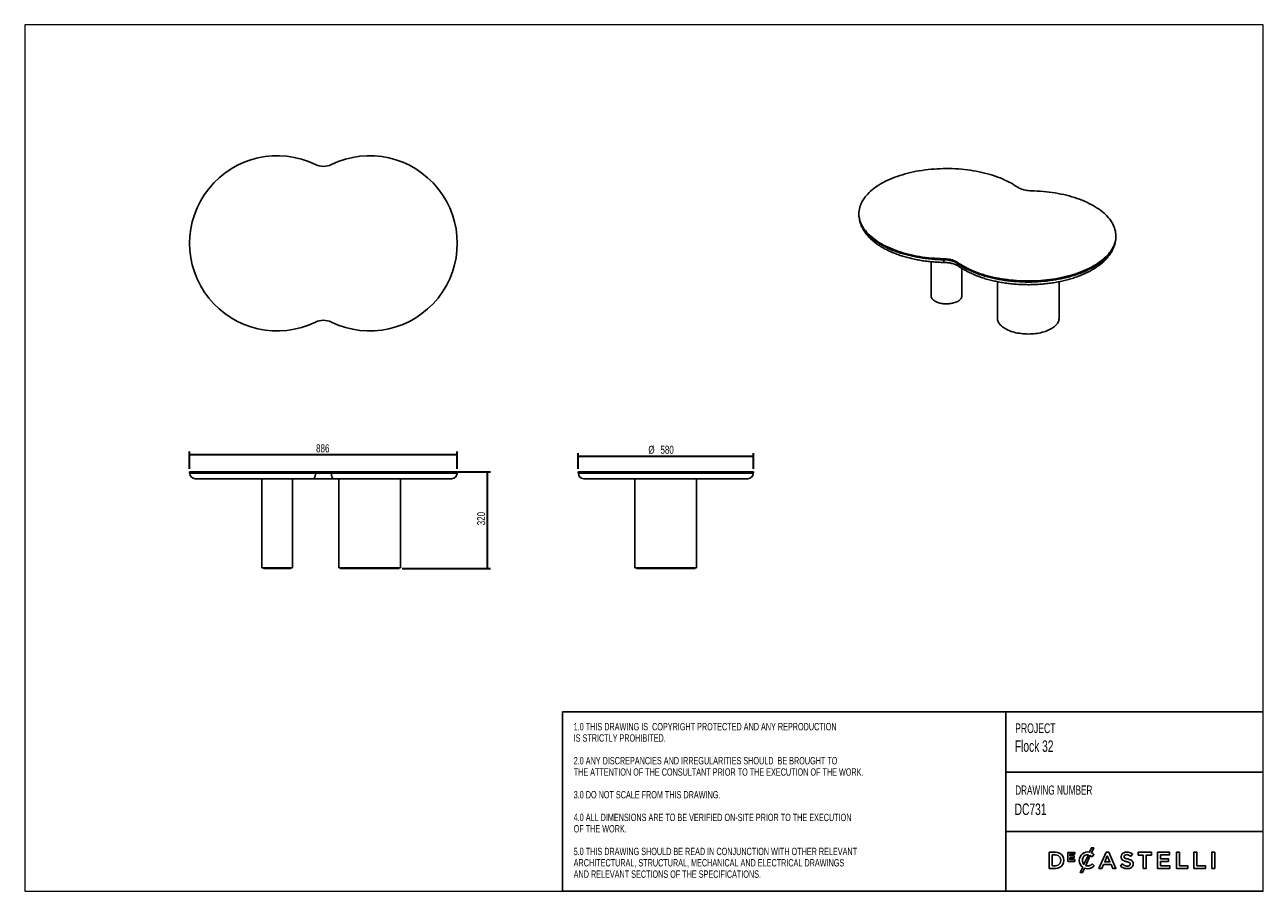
# Model space of a CAD drawing. Header units: millimetres. Extents: x 5 to 415, y 5 to 292.
import ezdxf

# ---------------------------------------------------------------- set-up
doc = ezdxf.new("R2010")
doc.units = ezdxf.units.MM
doc.linetypes.add('SLD-Solido', pattern=[0])
doc.layers.add('CONTORNI', color=7, linetype='Continuous', lineweight=35)
for name, color, linetype in [('NOTE', 3, 'SLD-Solido'), ('SCHIZZI', 9, 'Continuous'), ('TABELLA', 7, 'Continuous')]:
    doc.layers.add(name, color=color, linetype=linetype)
doc.styles.add('SLDTEXTSTYLE0', font='TXT', dxfattribs={"width": 0.665})
doc.styles.add('SLDTEXTSTYLE1', font='TXT', dxfattribs={"width": 0.7125})
doc.styles.add('SLDTEXTSTYLE3', font='TXT', dxfattribs={"width": 0.75})
doc.dimstyles.new('SLDDIMSTYLE0', dxfattribs={"dimtxt": 2.645833, "dimasz": 2, "dimexe": 0, "dimexo": 0.0625, "dimgap": 0.661458, "dimtad": 1, "dimdec": 1, "dimlfac": 10, "dimrnd": 1e-09, "dimzin": 12, "dimdsep": 46, "dimtxsty": 'SLDTEXTSTYLE3', "dimsah": 1, "dimcen": 0.09, "dimadec": 0, "dimazin": 3, "dimtfac": 1, "dimtdec": 1, "dimtofl": 0, "dimtmove": 0, "dimatfit": 3, "dimfxl": 1, "dimfrac": 2, "dimtolj": 1, "dimtzin": 12, "dimarcsym": 0})

# ---------------------------------------------------------------- blocks, each defined once
blk = doc.blocks.new('_D')
at = {"layer": 'CONTORNI', "transparency": 16777216}
for p, q in [((107.49, 143.89), (159.17, 143.89)), ((158.17, 111.89), (158.17, 143.89)), ((129.92, 111.89), (159.17, 111.89))]:
    blk.add_line(p, q, dxfattribs=at)
for points in [[(158.17, 143.89), (157.92, 141.89), (158.42, 141.89)], [(158.17, 111.89), (158.42, 113.89), (157.92, 113.89)]]:
    blk.add_solid(points, dxfattribs=at)
at = {"layer": 'CONTORNI', "transparency": 16777216, "insert": (154.76, 126.21), "char_height": 2.646, "attachment_point": 1, "rotation": 90, "style": 'SLDTEXTSTYLE3'}
blk.add_mtext('320', dxfattribs=at)
blk = doc.blocks.new('_D_1')
at = {"layer": 'CONTORNI', "transparency": 16777216}
for p, q in [((59.57, 144.89), (59.57, 150.61)), ((59.57, 149.61), (148.17, 149.61)), ((148.17, 144.89), (148.17, 150.61))]:
    blk.add_line(p, q, dxfattribs=at)
for points in [[(59.57, 149.61), (61.57, 149.36), (61.57, 149.86)], [(148.17, 149.61), (146.17, 149.86), (146.17, 149.36)]]:
    blk.add_solid(points, dxfattribs=at)
at = {"layer": 'CONTORNI', "transparency": 16777216, "insert": (101.44, 153.02), "char_height": 2.646, "attachment_point": 1, "style": 'SLDTEXTSTYLE3'}
blk.add_mtext('886', dxfattribs=at)
blk = doc.blocks.new('_D_2')
at = {"layer": 'CONTORNI', "transparency": 16777216}
for p, q in [((188.21, 144.89), (188.21, 150.14)), ((188.21, 149.14), (246.21, 149.14)), ((246.21, 144.89), (246.21, 150.14))]:
    blk.add_line(p, q, dxfattribs=at)
for points in [[(188.21, 149.14), (190.21, 148.89), (190.21, 149.39)], [(246.21, 149.14), (244.21, 149.39), (244.21, 148.89)]]:
    blk.add_solid(points, dxfattribs=at)
at = {"layer": 'CONTORNI', "transparency": 16777216, "char_height": 2.646, "attachment_point": 1, "style": 'SLDTEXTSTYLE3'}
for s, insert in [('%%c', (211.45, 152.55)), ('580', (215.45, 152.55))]:
    blk.add_mtext(s, dxfattribs=dict(at, insert=insert))

msp = doc.modelspace()

# ---------------------------------------------------------------- linework, layer by layer
at = {"color": 7, "linetype": 'Continuous', "lineweight": 25}
for p, q in [((281.157, 229.434), (281.157, 229.177)), ((366.22, 221.822), (366.22, 222.079)), ((305.077, 213.504), (305.077, 202.176)), ((309.196, 214.249), (309.196, 214.506)), ((309.218, 214.146), (309.218, 214.232)), ((313.836, 213.245), (313.836, 212.988)), ((313.864, 212.968), (313.864, 212.883)), ((315.237, 202.176), (315.237, 211.323)), ((327.02, 206.898), (327.02, 194.821)), ((347.42, 194.821), (347.42, 206.897)), ((59.568, 143.892), (59.568, 143.592)), ((59.568, 143.892), (101.245, 143.892)), ((59.568, 143.592), (101.245, 143.592)), ((59.618, 143.542), (59.618, 143.442)), ((59.618, 143.542), (101.241, 143.542)), ((101.241, 143.442), (101.241, 143.542)), ((101.241, 143.542), (106.495, 143.542)), ((101.245, 143.592), (101.245, 143.892)), ((101.245, 143.892), (106.491, 143.892)), ((106.491, 143.592), (101.245, 143.592)), ((106.491, 143.892), (106.491, 143.592)), ((106.491, 143.892), (148.168, 143.892)), ((106.491, 143.592), (148.168, 143.592)), ((106.495, 143.542), (106.495, 143.442)), ((106.495, 143.542), (148.118, 143.542)), ((148.118, 143.442), (148.118, 143.542)), ((148.168, 143.592), (148.168, 143.892)), ((188.213, 143.892), (188.213, 143.592)), ((188.213, 143.892), (246.213, 143.892)), ((188.213, 143.592), (246.213, 143.592)), ((188.263, 143.542), (188.263, 143.442)), ((188.263, 143.542), (246.163, 143.542)), ((246.163, 143.442), (246.163, 143.542)), ((246.213, 143.592), (246.213, 143.892)), ((59.618, 143.442), (101.241, 143.442)), ((100.453, 141.642), (61.418, 141.642)), ((81.5, 141.592), (81.5, 141.582)), ((81.5, 141.592), (82.5, 141.592)), ((82.5, 141.582), (81.5, 141.582)), ((81.55, 141.642), (81.503, 141.594)), ((81.503, 141.594), (81.503, 141.592)), ((82.498, 141.594), (81.503, 141.594)), ((82.498, 141.594), (82.45, 141.642)), ((82.498, 141.592), (82.498, 141.594)), ((82.5, 141.582), (82.5, 141.592)), ((83.488, 141.642), (83.488, 112.092)), ((88.068, 141.592), (88.068, 141.582)), ((88.068, 141.592), (89.068, 141.592)), ((89.068, 141.582), (88.068, 141.582)), ((88.118, 141.642), (88.071, 141.594)), ((88.071, 141.594), (88.071, 141.592)), ((89.065, 141.594), (88.071, 141.594)), ((89.065, 141.594), (89.018, 141.642)), ((89.065, 141.592), (89.065, 141.594)), ((89.068, 141.582), (89.068, 141.592)), ((93.648, 112.092), (93.648, 141.642)), ((94.635, 141.592), (94.635, 141.582)), ((94.635, 141.592), (95.635, 141.592)), ((95.635, 141.582), (94.635, 141.582)), ((94.685, 141.642), (94.638, 141.594)), ((94.638, 141.594), (94.638, 141.592)), ((95.633, 141.594), (94.638, 141.594)), ((95.633, 141.594), (95.585, 141.642)), ((95.633, 141.592), (95.633, 141.594)), ((95.635, 141.582), (95.635, 141.592)), ((107.283, 141.642), (100.453, 141.642)), ((101.241, 143.442), (106.495, 143.442)), ((106.495, 143.442), (148.118, 143.442)), ((106.98, 141.642), (106.98, 141.632)), ((107.98, 141.632), (106.98, 141.632)), ((146.318, 141.642), (107.283, 141.642)), ((107.98, 141.632), (107.98, 141.642)), ((108.968, 141.642), (108.968, 112.092)), ((108.968, 141.642), (108.968, 112.092)), ((118.668, 141.642), (118.668, 141.632)), ((119.668, 141.632), (118.668, 141.632)), ((119.668, 141.632), (119.668, 141.642)), ((129.368, 112.092), (129.368, 141.642)), ((130.355, 141.642), (130.355, 141.632)), ((131.355, 141.632), (130.355, 141.632)), ((131.355, 141.632), (131.355, 141.642)), ((188.263, 143.442), (246.163, 143.442)), ((244.363, 141.642), (190.063, 141.642)), ((205.025, 141.642), (205.025, 141.632)), ((205.525, 141.632), (205.025, 141.632)), ((206.025, 141.632), (205.525, 141.632)), ((206.025, 141.632), (206.025, 141.642)), ((207.013, 141.642), (207.013, 112.092)), ((216.713, 141.642), (216.713, 141.632)), ((217.213, 141.632), (216.713, 141.632)), ((217.713, 141.632), (217.213, 141.632)), ((217.713, 141.632), (217.713, 141.642)), ((227.413, 112.092), (227.413, 141.642)), ((228.4, 141.642), (228.4, 141.632)), ((228.9, 141.632), (228.4, 141.632)), ((229.4, 141.632), (228.9, 141.632)), ((229.4, 141.632), (229.4, 141.642)), ((83.488, 112.092), (93.648, 112.092)), ((84.068, 112.092), (84.068, 111.892)), ((84.068, 111.892), (88.568, 111.892)), ((88.568, 111.892), (93.068, 111.892)), ((93.068, 111.892), (93.068, 112.092)), ((108.968, 112.092), (129.368, 112.092)), ((108.968, 112.092), (108.968, 112.092)), ((109.418, 112.092), (109.418, 111.892)), ((109.418, 111.892), (119.168, 111.892)), ((119.168, 111.892), (128.918, 111.892)), ((128.918, 111.892), (128.918, 112.092)), ((207.013, 112.092), (227.413, 112.092)), ((207.463, 112.092), (207.463, 111.892)), ((207.463, 111.892), (226.963, 111.892)), ((226.963, 111.892), (226.963, 112.092))]:
    msp.add_line(p, q, dxfattribs=at)
at = {"color": 7, "linetype": 'Continuous', "lineweight": 25, "flags": 128}
for points in [[(333.541, 238.268), (332.929, 238.682), (332.289, 239.086), (331.622, 239.477), (330.929, 239.857), (330.21, 240.224), (329.467, 240.577), (328.701, 240.917), (327.912, 241.244), (327.102, 241.555), (326.271, 241.852), (325.42, 242.134), (324.551, 242.401), (323.664, 242.651), (322.761, 242.886), (321.842, 243.104), (320.909, 243.306), (319.963, 243.49), (319.006, 243.658), (318.037, 243.808), (317.059, 243.941), (316.072, 244.056), (315.079, 244.154), (314.079, 244.233), (313.074, 244.294), (312.066, 244.338), (311.056, 244.363), (310.044, 244.37), (309.033, 244.359), (308.023, 244.33), (307.016, 244.282), (306.012, 244.217), (305.014, 244.133), (304.022, 244.032), (303.037, 243.913), (302.061, 243.776), (301.094, 243.622), (300.139, 243.451), (299.196, 243.262), (298.266, 243.057), (297.351, 242.835), (296.451, 242.597), (295.568, 242.343), (294.703, 242.073), (293.857, 241.788), (293.03, 241.487), (292.224, 241.172), (291.44, 240.843), (290.679, 240.5), (289.942, 240.143), (289.229, 239.774), (288.542, 239.392), (287.88, 238.997), (287.246, 238.591), (286.64, 238.174), (286.063, 237.746), (285.514, 237.309), (284.996, 236.861), (284.509, 236.405), (284.052, 235.94), (283.628, 235.467), (283.235, 234.987), (282.876, 234.5), (282.549, 234.007), (282.256, 233.508), (281.997, 233.004), (281.773, 232.496), (281.583, 231.985), (281.427, 231.47), (281.307, 230.953), (281.222, 230.433), (281.172, 229.913), (281.157, 229.392), (281.177, 228.871), (281.233, 228.351), (281.324, 227.832), (281.45, 227.315), (281.611, 226.801), (281.807, 226.29), (282.037, 225.782), (282.301, 225.28), (282.6, 224.782), (282.931, 224.29), (283.296, 223.804), (283.694, 223.325), (284.124, 222.853), (284.585, 222.389), (285.078, 221.934), (285.601, 221.488), (286.154, 221.052), (286.736, 220.626), (287.347, 220.211), (287.985, 219.807), (288.651, 219.414), (289.342, 219.034), (290.059, 218.666), (290.8, 218.312), (291.565, 217.971), (292.353, 217.644), (293.162, 217.331), (293.992, 217.034), (294.841, 216.751), (295.71, 216.483), (296.595, 216.232), (297.498, 215.996), (298.415, 215.777), (299.347, 215.574), (300.292, 215.389), (301.249, 215.22), (302.217, 215.069), (303.195, 214.935), (304.181, 214.819), (305.174, 214.72), (306.174, 214.64), (307.178, 214.577), (308.186, 214.533), (309.196, 214.506)], [(338.181, 237.007), (337.689, 237.026), (337.201, 237.065), (336.722, 237.125), (336.254, 237.206), (335.8, 237.305), (335.363, 237.424), (334.947, 237.561), (334.555, 237.714), (334.188, 237.884), (333.849, 238.069), (333.541, 238.268)], [(313.836, 213.245), (314.448, 212.831), (315.088, 212.427), (315.755, 212.036), (316.448, 211.656), (317.167, 211.289), (317.909, 210.936), (318.676, 210.596), (319.465, 210.269), (320.275, 209.958), (321.106, 209.661), (321.957, 209.379), (322.826, 209.112), (323.713, 208.862), (324.616, 208.627), (325.535, 208.409), (326.468, 208.207), (327.413, 208.023), (328.371, 207.855), (329.34, 207.705), (330.318, 207.572), (331.304, 207.457), (332.298, 207.359), (333.298, 207.28), (334.302, 207.219), (335.31, 207.175), (336.321, 207.15), (337.332, 207.143), (338.344, 207.154), (339.354, 207.183), (340.361, 207.231), (341.364, 207.296), (342.363, 207.38), (343.355, 207.481), (344.34, 207.6), (345.316, 207.737), (346.282, 207.891), (347.238, 208.062), (348.181, 208.251), (349.11, 208.456), (350.026, 208.678), (350.925, 208.916), (351.808, 209.17), (352.673, 209.44), (353.52, 209.725), (354.347, 210.026), (355.152, 210.341), (355.936, 210.67), (356.697, 211.013), (357.435, 211.37), (358.148, 211.739), (358.835, 212.121), (359.496, 212.516), (360.13, 212.922), (360.736, 213.339), (361.314, 213.767), (361.862, 214.204), (362.38, 214.652), (362.868, 215.108), (363.325, 215.573), (363.749, 216.046), (364.142, 216.526), (364.501, 217.013), (364.828, 217.506), (365.12, 218.005), (365.379, 218.509), (365.604, 219.017), (365.794, 219.528), (365.949, 220.043), (366.07, 220.56), (366.155, 221.08), (366.205, 221.6), (366.22, 222.121), (366.199, 222.642), (366.144, 223.162), (366.053, 223.681), (365.927, 224.198), (365.766, 224.712), (365.57, 225.223), (365.34, 225.731), (365.075, 226.234), (364.777, 226.731), (364.445, 227.224), (364.08, 227.709), (363.683, 228.188), (363.253, 228.66), (362.792, 229.124), (362.299, 229.579), (361.776, 230.025), (361.223, 230.461), (360.641, 230.887), (360.03, 231.302), (359.392, 231.706), (358.726, 232.099), (358.035, 232.479), (357.318, 232.847), (356.576, 233.201), (355.811, 233.542), (355.024, 233.869), (354.215, 234.182), (353.385, 234.479), (352.535, 234.762), (351.667, 235.03), (350.781, 235.281), (349.879, 235.517), (348.961, 235.736), (348.029, 235.939), (347.084, 236.124), (346.127, 236.293), (345.159, 236.444), (344.182, 236.578), (343.196, 236.694), (342.202, 236.793), (341.203, 236.873), (340.199, 236.936), (339.191, 236.98), (338.181, 237.007)], [(281.157, 229.177), (281.157, 229.135), (281.177, 228.614), (281.233, 228.094), (281.324, 227.575), (281.45, 227.058), (281.611, 226.544), (281.807, 226.033), (282.037, 225.525), (282.301, 225.022), (282.6, 224.525), (282.931, 224.032), (283.296, 223.546), (283.694, 223.067), (284.124, 222.596), (284.585, 222.132), (285.078, 221.677), (285.601, 221.231), (286.154, 220.795), (286.736, 220.369), (287.347, 219.954), (287.985, 219.549), (288.651, 219.157), (289.342, 218.777), (290.059, 218.409), (290.8, 218.055), (291.565, 217.714), (292.353, 217.387), (293.162, 217.074), (293.992, 216.776), (294.841, 216.494), (295.71, 216.226), (296.595, 215.975), (297.498, 215.739), (298.415, 215.52), (299.347, 215.317), (300.292, 215.131), (301.249, 214.963), (302.217, 214.811), (303.195, 214.678), (304.181, 214.561), (305.174, 214.463), (306.174, 214.382), (307.178, 214.32), (308.186, 214.275), (309.196, 214.249)], [(281.771, 226.12), (281.857, 225.906), (282.087, 225.399), (282.351, 224.897), (282.65, 224.4), (282.981, 223.909), (283.346, 223.423), (283.743, 222.945), (284.173, 222.474), (284.634, 222.011), (285.126, 221.557), (285.649, 221.112), (286.201, 220.676), (286.783, 220.251), (287.393, 219.836), (288.031, 219.433), (288.696, 219.041), (289.387, 218.662), (290.103, 218.295), (290.844, 217.941), (291.608, 217.601), (292.395, 217.274), (293.203, 216.962), (294.032, 216.665), (294.881, 216.383), (295.748, 216.116), (296.633, 215.865), (297.534, 215.63), (298.45, 215.411), (299.381, 215.209), (300.325, 215.024), (301.281, 214.856), (302.248, 214.705), (303.225, 214.572), (304.209, 214.456), (305.201, 214.358), (306.2, 214.278), (307.202, 214.216), (308.209, 214.172), (309.218, 214.146)], [(313.836, 212.988), (314.448, 212.573), (315.088, 212.17), (315.755, 211.778), (316.448, 211.399), (317.167, 211.032), (317.909, 210.679), (318.676, 210.338), (319.465, 210.012), (320.275, 209.701), (321.106, 209.404), (321.957, 209.122), (322.826, 208.855), (323.713, 208.605), (324.616, 208.37), (325.535, 208.152), (326.468, 207.95), (327.413, 207.766), (328.371, 207.598), (329.34, 207.448), (330.318, 207.315), (331.304, 207.2), (332.298, 207.102), (333.298, 207.023), (334.302, 206.961), (335.31, 206.918), (336.321, 206.893), (337.332, 206.886), (338.344, 206.897), (339.354, 206.926), (340.361, 206.974), (341.364, 207.039), (342.363, 207.122), (343.355, 207.224), (344.34, 207.343), (345.316, 207.48), (346.282, 207.634), (347.238, 207.805), (348.181, 207.994), (349.11, 208.199), (350.026, 208.421), (350.925, 208.659), (351.808, 208.913), (352.673, 209.183), (353.52, 209.468), (354.347, 209.769), (355.152, 210.084), (355.936, 210.413), (356.697, 210.756), (357.435, 211.112), (358.148, 211.482), (358.835, 211.864), (359.496, 212.259), (360.13, 212.665), (360.736, 213.082), (361.314, 213.509), (361.862, 213.947), (362.38, 214.395), (362.868, 214.851), (363.325, 215.316), (363.749, 215.789), (364.142, 216.269), (364.501, 216.756), (364.828, 217.249), (365.12, 217.748), (365.379, 218.252), (365.604, 218.76), (365.794, 219.271), (365.949, 219.786), (366.07, 220.303), (366.155, 220.822), (366.205, 221.343), (366.22, 221.822)], [(286.574, 220.486), (286.783, 220.337), (287.393, 219.922), (288.031, 219.519), (288.696, 219.127), (289.387, 218.747), (290.103, 218.38), (290.844, 218.027), (291.608, 217.686), (292.395, 217.36), (293.203, 217.048), (294.032, 216.751), (294.881, 216.469), (295.748, 216.202), (296.633, 215.951), (297.534, 215.716), (298.45, 215.497), (299.381, 215.295), (300.325, 215.11), (301.281, 214.942), (302.248, 214.791), (303.225, 214.658), (304.209, 214.542), (305.201, 214.444), (306.2, 214.364), (307.202, 214.302), (308.209, 214.258), (309.218, 214.232)], [(313.864, 212.883), (314.475, 212.469), (315.114, 212.066), (315.779, 211.674), (316.471, 211.295), (317.188, 210.929), (317.929, 210.575), (318.694, 210.236), (319.482, 209.91), (320.291, 209.598), (321.12, 209.301), (321.969, 209.019), (322.837, 208.753), (323.722, 208.503), (324.624, 208.268), (325.541, 208.05), (326.473, 207.848), (327.417, 207.664), (328.373, 207.496), (329.34, 207.346), (330.317, 207.213), (331.302, 207.098), (332.294, 207), (333.293, 206.921), (334.296, 206.859), (335.302, 206.816), (336.311, 206.79), (337.321, 206.783), (338.331, 206.794), (339.34, 206.823), (340.346, 206.87), (341.348, 206.935), (342.345, 207.018), (343.336, 207.119), (344.32, 207.238), (345.294, 207.375), (346.259, 207.528), (347.213, 207.699), (348.155, 207.887), (349.084, 208.092), (349.998, 208.314), (350.896, 208.552), (351.778, 208.805), (352.642, 209.075), (353.488, 209.36), (354.313, 209.659), (355.118, 209.974), (355.901, 210.303), (356.661, 210.645), (357.398, 211.001), (358.11, 211.37), (358.796, 211.752), (359.457, 212.146), (360.09, 212.551), (360.695, 212.968), (361.272, 213.395), (361.819, 213.832), (362.337, 214.279), (362.824, 214.735), (363.28, 215.199), (363.704, 215.671), (364.096, 216.151), (364.455, 216.637), (364.781, 217.129), (365.073, 217.627), (365.331, 218.13), (365.538, 218.595)], [(309.196, 214.506), (309.688, 214.487), (310.176, 214.448), (310.655, 214.388), (311.123, 214.307), (311.577, 214.208), (312.013, 214.089), (312.429, 213.952), (312.822, 213.799), (313.189, 213.629), (313.528, 213.444), (313.836, 213.245)], [(313.836, 212.988), (313.528, 213.187), (313.189, 213.372), (312.822, 213.541), (312.429, 213.695), (312.013, 213.832), (311.577, 213.951), (311.123, 214.05), (310.655, 214.13), (310.176, 214.191), (309.688, 214.23), (309.196, 214.249)], [(309.218, 214.232), (309.711, 214.213), (310.199, 214.173), (310.679, 214.113), (311.148, 214.033), (311.603, 213.933), (312.04, 213.814), (312.456, 213.677), (312.85, 213.523), (313.217, 213.353), (313.556, 213.168), (313.782, 213.025)], [(309.218, 214.146), (309.711, 214.127), (310.199, 214.088), (310.679, 214.028), (311.148, 213.947), (311.603, 213.847), (312.04, 213.729), (312.456, 213.592), (312.85, 213.438), (313.217, 213.267), (313.556, 213.082), (313.864, 212.883)], [(305.077, 202.176), (305.08, 202.077), (305.114, 201.858), (305.184, 201.642), (305.288, 201.43), (305.426, 201.222), (305.598, 201.022), (305.801, 200.829), (306.036, 200.646), (306.299, 200.474), (306.589, 200.314), (306.904, 200.167), (307.242, 200.033), (307.6, 199.915), (307.976, 199.813), (308.368, 199.727), (308.772, 199.659), (309.186, 199.608), (309.606, 199.575), (310.031, 199.561), (310.456, 199.564), (310.88, 199.586), (311.298, 199.627), (311.708, 199.685), (312.107, 199.76), (312.493, 199.853), (312.862, 199.962), (313.213, 200.086), (313.541, 200.225), (313.847, 200.378), (314.126, 200.543), (314.377, 200.72), (314.599, 200.907), (314.79, 201.103), (314.948, 201.306), (315.072, 201.516), (315.162, 201.73), (315.217, 201.947), (315.237, 202.166), (315.237, 202.176)], [(327.02, 194.821), (327.03, 194.591), (327.074, 194.283), (327.152, 193.977), (327.266, 193.675), (327.414, 193.376), (327.595, 193.082), (327.81, 192.794), (328.057, 192.513), (328.336, 192.24), (328.645, 191.976), (328.984, 191.722), (329.351, 191.478), (329.746, 191.246), (330.166, 191.027), (330.61, 190.82), (331.077, 190.627), (331.566, 190.449), (332.074, 190.285), (332.599, 190.138), (333.141, 190.006), (333.696, 189.891), (334.264, 189.793), (334.842, 189.712), (335.428, 189.649), (336.021, 189.604), (336.617, 189.577), (337.215, 189.568), (337.814, 189.577), (338.41, 189.604), (339.003, 189.648), (339.589, 189.711), (340.167, 189.792), (340.735, 189.889), (341.291, 190.004), (341.833, 190.135), (342.359, 190.283), (342.867, 190.446), (343.355, 190.624), (343.823, 190.817), (344.268, 191.023), (344.688, 191.243), (345.083, 191.475), (345.451, 191.718), (345.79, 191.972), (346.1, 192.236), (346.379, 192.509), (346.627, 192.79), (346.842, 193.078), (347.024, 193.371), (347.172, 193.67), (347.286, 193.973), (347.365, 194.279), (347.41, 194.586), (347.42, 194.821)], [(100.453, 141.642), (100.566, 141.66), (100.675, 141.715), (100.781, 141.804), (100.879, 141.928), (100.969, 142.081), (101.049, 142.263), (101.116, 142.469), (101.17, 142.694), (101.209, 142.935), (101.233, 143.186), (101.241, 143.442)], [(106.495, 143.442), (106.503, 143.186), (106.526, 142.935), (106.566, 142.694), (106.62, 142.469), (106.687, 142.263), (106.767, 142.081), (106.857, 141.928), (106.955, 141.804), (107.061, 141.715), (107.17, 141.66), (107.283, 141.642)]]:
    msp.add_lwpolyline(points, dxfattribs=at)
at = {"color": 7, "linetype": 'Continuous', "lineweight": 25}
for centre, radius, start, end in [((88.568, 219.598), 29, 64.07827, 295.92173), ((119.168, 219.598), 29, 244.07827, 115.92173), ((103.868, 251.077), 6, 244.07827, 295.92173), ((314.403, 213.877), 5.193, 177.02961, 186.68084), ((314.948, 212.815), 1.086, 176.42606, 232.11307), ((103.868, 188.119), 6, 64.07827, 115.92173), ((61.418, 143.442), 1.8, 180, 270), ((146.318, 143.442), 1.8, 270, 0), ((190.063, 143.442), 1.8, 180, 270), ((244.363, 143.442), 1.8, 270, 0)]:
    msp.add_arc(centre, radius, start, end, dxfattribs=at)
for points, knots in [([(281.297, 227.802), (281.309, 227.712), (281.344, 227.445), (281.436, 227.003), (281.572, 226.477), (281.74, 225.954), (281.939, 225.434), (282.17, 224.918), (282.432, 224.406), (282.725, 223.899), (283.05, 223.398), (283.405, 222.902), (283.791, 222.414), (284.208, 221.933), (284.654, 221.461), (285.129, 220.997), (285.633, 220.544), (286.164, 220.1), (286.722, 219.668), (287.307, 219.247), (287.916, 218.837), (288.55, 218.441), (289.207, 218.057), (289.887, 217.685), (290.588, 217.328), (291.311, 216.984), (292.053, 216.654), (292.815, 216.338), (293.595, 216.036), (294.392, 215.749), (295.206, 215.477), (296.035, 215.22), (296.88, 214.978), (297.738, 214.751), (298.609, 214.54), (299.493, 214.345), (300.387, 214.165), (301.292, 214.001), (302.206, 213.854), (303.128, 213.722), (304.058, 213.607), (304.994, 213.509), (305.935, 213.427), (306.881, 213.361), (307.83, 213.312), (308.619, 213.285), (309.091, 213.276), (309.246, 213.273)], [0, 0, 0, 0, 0.0108343, 0.0321947, 0.0536317, 0.0751712, 0.0968348, 0.1186396, 0.1405971, 0.1627132, 0.184988, 0.2074163, 0.2299881, 0.2526901, 0.275506, 0.2984186, 0.3214099, 0.344463, 0.3675621, 0.3906932, 0.4138441, 0.4370047, 0.4601655, 0.4833196, 0.5064626, 0.5295911, 0.5527029, 0.5757967, 0.5988716, 0.6219274, 0.6449643, 0.6679828, 0.6909834, 0.7139672, 0.7369351, 0.7598881, 0.7828274, 0.8057542, 0.8286696, 0.8515748, 0.874471, 0.8973595, 0.9202413, 0.9431177, 0.9659899, 0.9888589, 1, 1, 1, 1]), ([(314.281, 211.959), (314.386, 211.885), (314.691, 211.674), (315.213, 211.333), (315.856, 210.94), (316.522, 210.561), (317.21, 210.195), (317.919, 209.843), (318.649, 209.504), (319.399, 209.179), (320.167, 208.868), (320.954, 208.572), (321.757, 208.291), (322.577, 208.024), (323.412, 207.772), (324.262, 207.536), (325.125, 207.315), (326.001, 207.11), (326.889, 206.921), (327.787, 206.747), (328.695, 206.589), (329.612, 206.448), (330.538, 206.322), (331.47, 206.214), (332.408, 206.121), (333.351, 206.045), (334.298, 205.986), (335.248, 205.943), (336.201, 205.917), (337.154, 205.907), (338.108, 205.914), (339.06, 205.938), (340.011, 205.979), (340.958, 206.036), (341.902, 206.11), (342.84, 206.2), (343.773, 206.306), (344.699, 206.429), (345.617, 206.568), (346.526, 206.724), (347.426, 206.895), (348.315, 207.082), (349.192, 207.285), (350.056, 207.504), (350.908, 207.738), (351.745, 207.987), (352.566, 208.251), (353.372, 208.531), (354.16, 208.825), (354.931, 209.133), (355.684, 209.456), (356.416, 209.793), (357.129, 210.143), (357.82, 210.508), (358.49, 210.885), (359.137, 211.276), (359.761, 211.68), (360.36, 212.096), (360.934, 212.525), (361.481, 212.965), (362.002, 213.417), (362.496, 213.879), (362.96, 214.352), (363.396, 214.834), (363.801, 215.326), (364.175, 215.825), (364.519, 216.332), (364.83, 216.845), (365.109, 217.364), (365.356, 217.887), (365.57, 218.414), (365.752, 218.944), (365.9, 219.476), (366.008, 219.957), (366.053, 220.261), (366.072, 220.386)], [0, 0, 0, 0, 0.00740483, 0.02140803, 0.03541016, 0.04941037, 0.06340544, 0.07739294, 0.09137115, 0.10533892, 0.11929554, 0.13324068, 0.1471743, 0.16109656, 0.17500781, 0.1889085, 0.20279919, 0.2166805, 0.23055308, 0.24441764, 0.25827487, 0.27212551, 0.28597026, 0.29980985, 0.313645, 0.32747642, 0.34130482, 0.3551309, 0.36895537, 0.38277891, 0.39660223, 0.41042591, 0.42425053, 0.43807677, 0.45190535, 0.46573697, 0.47957235, 0.49341221, 0.50725728, 0.5211083, 0.53496601, 0.54883117, 0.56270452, 0.57658682, 0.59047878, 0.60438113, 0.61829454, 0.63221961, 0.64615689, 0.66010677, 0.67406953, 0.68804522, 0.7020336, 0.71603411, 0.73004571, 0.74406683, 0.75809521, 0.77212774, 0.78615901, 0.80018321, 0.81419351, 0.82818179, 0.84213868, 0.85605374, 0.8699158, 0.88371344, 0.89743564, 0.91107255, 0.92461629, 0.93806166, 0.95140673, 0.96465319, 0.97780648, 0.99087561, 1, 1, 1, 1]), ([(309.246, 213.273), (309.323, 213.271), (309.547, 213.266), (309.918, 213.247), (310.354, 213.21), (310.783, 213.159), (311.202, 213.094), (311.608, 213.016), (311.999, 212.926), (312.373, 212.825), (312.727, 212.713), (313.06, 212.593), (313.369, 212.465), (313.653, 212.332), (313.911, 212.194), (314.119, 212.069), (314.234, 211.991), (314.281, 211.959)], [0, 0, 0, 0, 0.0374209, 0.1096138, 0.1817298, 0.2537005, 0.32547, 0.3969815, 0.4681773, 0.5389993, 0.6093899, 0.6792939, 0.7486613, 0.817452, 0.8856416, 0.9532316, 1, 1, 1, 1])]:
    msp.add_open_spline(points, degree=3, knots=knots, dxfattribs=at)
at = {"layer": 'SCHIZZI', "color": 7, "true_color": 0xffffff}
for p, q in [((329.757, 64.376), (329.757, 5)), ((329.757, 44.474), (414.997, 44.474)), ((329.757, 24.747), (414.999, 24.747)), ((358.975, 17.155), (358.957, 17.172)), ((354.098, 15.209), (354.098, 15.219)), ((358.995, 13.412), (359.013, 13.431))]:
    msp.add_line(p, q, dxfattribs=at)
msp.add_lwpolyline([(415, 5), (183.055, 5), (183.055, 64.376), (414.996, 64.376)], dxfattribs=at)
for points in [[(344.178, 17.914), (344.178, 12.554), (346.183, 12.554, 1.0555946), (346.183, 17.914)], [(346.183, 13.457, 1.0217676), (346.183, 17.012), (345.163, 17.012), (345.163, 13.457)], [(355.227, 12.958, -0.2366566), (354.098, 15.209, -0.4912249), (357.501, 17.922), (358.146, 19.339), (358.889, 19.339), (358.151, 17.718, -0.086931), (358.975, 17.155), (358.341, 16.425, 0.0663381), (357.751, 16.864), (356.217, 13.497, 0.1655168), (357.367, 13.438, 0.1312269), (358.378, 14.074), (359.013, 13.431, -0.3118527), (355.828, 12.64), (355.17, 11.196), (354.424, 11.196)], [(357.105, 17.077, 0.3275059), (355.341, 16.166, 0.3064575), (355.648, 13.882)], [(368.037, 16.91, 0.1311188), (367.996, 16.02, 0.1847876), (368.427, 15.324, 0.0813504), (369.034, 15.001, 0.0253736), (369.497, 14.855, -0.009562), (369.591, 14.829, 0.0143707), (369.766, 14.788, -0.0350168), (370.363, 14.62, -0.0561266), (370.69, 14.466, -0.1416688), (370.894, 14.252, -0.1598738), (370.927, 13.851, -0.1633528), (370.746, 13.561, -0.144581), (370.218, 13.357, -0.1006576), (369.367, 13.444, -0.1170031), (368.35, 14.047), (367.755, 13.34, 0.1231981), (369.154, 12.587, 0.0728853), (370.142, 12.485, 0.1248), (371.208, 12.785, 0.1648919), (371.797, 13.454, 0.1911522), (371.796, 14.75, 0.1722296), (371.077, 15.39, 0.058826), (370.191, 15.689, -0.0294775), (369.511, 15.885, -0.0881481), (369.115, 16.091, -0.1640119), (368.947, 16.36, -0.2055022), (369.028, 16.823, -0.1823737), (369.511, 17.098, -0.0938067), (370.169, 17.078, -0.1104678), (371.203, 16.57), (371.734, 17.318, 0.0810841), (370.779, 17.832, 0.0784937), (369.789, 17.981, 0.1100768), (368.825, 17.775, 0.2034911)]]:
    msp.add_lwpolyline(points, format="xyb", close=True, dxfattribs=at)
for points in [[(352.39, 16.11), (352.39, 16.693), (350.988, 16.693), (350.988, 17.296), (352.581, 17.296), (352.581, 17.877), (350.338, 17.877), (350.338, 14.904), (352.602, 14.904), (352.602, 15.486), (350.988, 15.486), (350.988, 16.11)], [(362.954, 17.952), (360.596, 12.554), (361.609, 12.554), (362.155, 13.836), (364.629, 13.836), (365.168, 12.554), (366.211, 12.554), (363.86, 17.936), (363.853, 17.952)], [(363.389, 16.744), (364.266, 14.716), (362.519, 14.716)], [(375.288, 16.997), (375.288, 12.554), (376.281, 12.554), (376.281, 16.997), (377.965, 16.997), (377.965, 17.914), (373.605, 17.914), (373.605, 16.997)], [(383.68, 14.814), (383.68, 15.701), (381.02, 15.701), (381.02, 17.027), (384.022, 17.027), (384.022, 17.915), (380.033, 17.915), (380.033, 12.554), (384.06, 12.554), (384.06, 13.442), (381.02, 13.442), (381.02, 14.814)], [(386.25, 17.914), (386.25, 12.554), (390.026, 12.554), (390.026, 13.457), (387.236, 13.457), (387.236, 17.914)], [(392.08, 17.914), (392.08, 12.554), (395.856, 12.554), (395.856, 13.457), (393.066, 13.457), (393.066, 17.914)], [(397.963, 12.554), (398.948, 12.554), (398.948, 17.915), (397.963, 17.915)]]:
    msp.add_lwpolyline(points, close=True, dxfattribs=at)
at = {"layer": 'TABELLA', "color": 5, "linetype": 'Continuous', "lineweight": 18}
for p, q in [((414.98, 292), (5, 292)), ((5, 292), (5, 5)), ((415, 5), (414.98, 292)), ((5, 5), (415, 5))]:
    msp.add_line(p, q, dxfattribs=at)

# ---------------------------------------------------------------- texts
at = {"layer": 'NOTE', "color": 7, "true_color": 0xffffff, "attachment_point": 1}
for s, insert, char_height, style in [('1.0 THIS DRAWING IS  COPYRIGHT PROTECTED AND ANY REPRODUCTION', (186.724, 60.734), 2.43442, 'SLDTEXTSTYLE1'), ('PROJECT', (332.878, 60.61), 3.2205, 'SLDTEXTSTYLE0'), ('IS STRICTLY PROHIBITED.', (186.724, 56.977), 2.43442, 'SLDTEXTSTYLE1'), ('Flock 32', (332.777, 54.978), 3.8038, 'SLDTEXTSTYLE0'), ('2.0 ANY DISCREPANCIES AND IRREGULARITIES SHOULD  BE BROUGHT TO ', (186.724, 49.462), 2.43442, 'SLDTEXTSTYLE1'), ('THE ATTENTION OF THE CONSULTANT PRIOR TO THE EXECUTION OF THE WORK.', (186.724, 45.705), 2.43442, 'SLDTEXTSTYLE1'), ('3.0 DO NOT SCALE FROM THIS DRAWING.', (186.724, 38.191), 2.43442, 'SLDTEXTSTYLE1'), ('DRAWING NUMBER', (332.878, 40.026), 3.04303, 'SLDTEXTSTYLE0'), (' DC731', (331.767, 34.061), 3.8038, 'SLDTEXTSTYLE0'), ('4.0 ALL DIMENSIONS ARE TO BE VERIFIED ON-SITE PRIOR TO THE EXECUTION ', (186.724, 30.676), 2.43442, 'SLDTEXTSTYLE1'), ('OF THE WORK.', (186.724, 26.919), 2.43442, 'SLDTEXTSTYLE1'), ('5.0 THIS DRAWING SHOULD BE READ IN CONJUNCTION WITH OTHER RELEVANT ', (186.724, 19.404), 2.43442, 'SLDTEXTSTYLE1'), ('ARCHITECTURAL, STRUCTURAL, MECHANICAL AND ELECTRICAL DRAWINGS ', (186.724, 15.647), 2.43442, 'SLDTEXTSTYLE1'), ('AND RELEVANT SECTIONS OF THE SPECIFICATIONS.', (186.724, 11.889), 2.43442, 'SLDTEXTSTYLE1')]:
    msp.add_mtext(s, dxfattribs=dict(at, insert=insert, char_height=char_height, style=style))

# ---------------------------------------------------------------- dimensions: what is measured, and where the dimension line sits
at = {"layer": 'CONTORNI'}
dim = msp.add_linear_dim(base=(148.168, 149.605), p1=(59.568, 143.892), p2=(148.168, 143.892), dimstyle='SLDDIMSTYLE0', dxfattribs=at)
dim.commit()
dim.dimension.update_dxf_attribs({"geometry": '_D_1', "text_midpoint": (104.369, 149.605), "dimtype": 160})
dim = msp.add_linear_dim(base=(246.213, 149.142), p1=(188.213, 143.892), p2=(246.213, 143.892), text='%%c<>', dimstyle='SLDDIMSTYLE0', dxfattribs=at)
dim.commit()
dim.dimension.update_dxf_attribs({"geometry": '_D_2', "text_midpoint": (216.381, 149.142), "dimtype": 160})
dim = msp.add_linear_dim(base=(158.168, 143.892), p1=(128.918, 111.892), p2=(106.491, 143.892), angle=90, dimstyle='SLDDIMSTYLE0', dxfattribs=at)
dim.commit()
dim.dimension.update_dxf_attribs({"geometry": '_D', "text_midpoint": (158.168, 129.141), "dimtype": 160})

doc.saveas('drawing.dxf')
